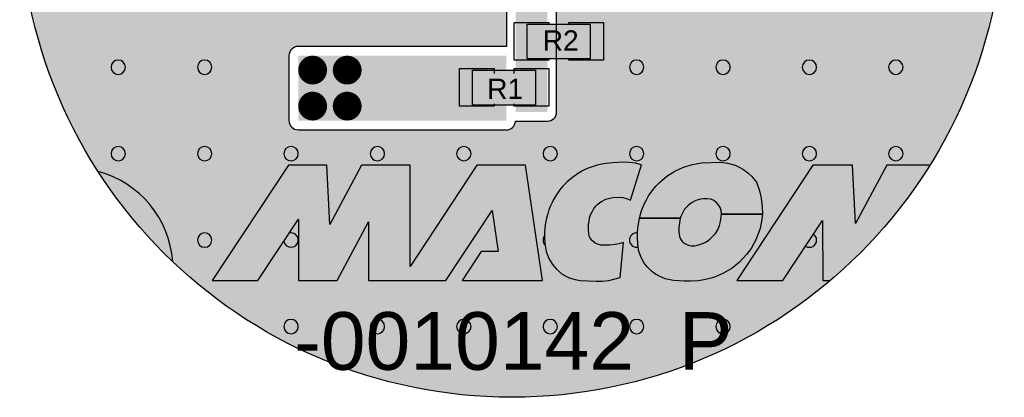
# Model space of a CAD drawing. Extents: x 24 to 230, y 47 to 114.
# Tile 1 of 9: x 24 to 76, y 55 to 74. Entities that reach past the tile are written whole.
import ezdxf

# ---------------------------------------------------------------- set-up
doc = ezdxf.new("R2010")
doc.units = 0
doc.header["$MEASUREMENT"] = 0
doc.layers.get('0').update_dxf_attribs({"linetype": 'CONTINUOUS'})
doc.layers.add('0_Components', color=8, linetype='CONTINUOUS')
doc.layers.add('0_Copper', color=9, linetype='CONTINUOUS')
doc.styles.get("Standard").update_dxf_attribs({"font": 'arial.ttf'})

# ---------------------------------------------------------------- blocks, each defined once
blk = doc.blocks.new('A$C40C75473')
h = blk.add_hatch(color=256)
h.dxf.hatch_style = 1
h.paths.add_polyline_path([(15.281, -6.304), (14.615, -6.304), (13.294, -8.304), (14.086, -8.304), (14.789, -7.239), (14.793, -8.304), (15.459, -8.304), (16.008, -7.284), (16.008, -8.304), (17.351, -8.304), (18.152, -7.092), (18.256, -7.804), (17.96, -7.804), (17.63, -8.304), (19.028, -8.304), (18.734, -6.304), (17.888, -6.304), (16.729, -8.059), (16.729, -6.304), (15.886, -6.304), (15.333, -7.334)])
h.paths.add_polyline_path([(20.744, -6.298), (20.643, -6.269), (20.53, -6.255), (20.431, -6.254), (20.244, -6.261), (20.082, -6.279), (19.959, -6.309), (19.804, -6.364), (19.721, -6.401), (19.636, -6.452), (19.545, -6.516), (19.454, -6.593), (19.38, -6.667), (19.322, -6.739), (19.285, -6.791), (19.257, -6.835), (19.218, -6.899), (19.195, -6.949), (19.161, -7.019), (19.139, -7.078), (19.117, -7.147), (19.096, -7.224), (19.079, -7.302), (19.067, -7.392), (19.062, -7.473), (19.06, -7.559), (19.066, -7.661), (19.089, -7.803), (19.134, -7.925), (19.201, -8.029), (19.27, -8.11), (19.37, -8.194), (19.491, -8.256), (19.594, -8.288), (19.68, -8.302), (19.958, -8.318), (20.067, -8.314), (20.176, -8.303), (20.373, -8.255), (20.432, -7.645), (20.351, -7.669), (20.282, -7.682), (20.195, -7.693), (20.121, -7.693), (20.038, -7.69), (19.998, -7.68), (19.943, -7.657), (19.892, -7.616), (19.862, -7.578), (19.838, -7.535), (19.83, -7.487), (19.824, -7.421), (19.824, -7.372), (19.825, -7.333), (19.836, -7.274), (19.845, -7.215), (19.862, -7.166), (19.887, -7.112), (19.919, -7.058), (19.953, -7.016), (19.99, -6.98), (20.023, -6.954), (20.053, -6.933), (20.125, -6.896), (20.194, -6.875), (20.249, -6.865), (20.38, -6.861), (20.421, -6.865), (20.463, -6.874), (20.505, -6.886), (20.555, -6.909)])
h.paths.add_polyline_path([(22.739, -6.601), (22.654, -6.494), (22.594, -6.434), (22.514, -6.379), (22.429, -6.334), (22.369, -6.304), (22.239, -6.269), (22.119, -6.254), (21.789, -6.264), (21.629, -6.289), (21.474, -6.339), (21.324, -6.409), (21.184, -6.494), (21.059, -6.604), (20.994, -6.669), (20.929, -6.749), (20.869, -6.835), (20.824, -6.914), (20.779, -7.004), (20.739, -7.114), (20.709, -7.224), (21.419, -7.224), (21.429, -7.194), (21.449, -7.149), (21.494, -7.069), (21.549, -7.009), (21.614, -6.959), (21.689, -6.919), (21.769, -6.894), (21.824, -6.889), (21.88, -6.885), (21.944, -6.894), (21.989, -6.909), (22.039, -6.944), (22.079, -6.984), (22.109, -7.039), (22.129, -7.089), (22.134, -7.154), (22.844, -7.154), (22.839, -7.024), (22.824, -6.874), (22.794, -6.749)])
h.paths.add_polyline_path([(22.449, -7.984), (22.569, -7.854), (22.649, -7.749), (22.733, -7.601), (22.804, -7.404), (22.819, -7.339), (22.834, -7.239), (22.844, -7.154), (22.134, -7.154), (22.119, -7.279), (22.099, -7.349), (22.069, -7.424), (22.029, -7.489), (21.974, -7.549), (21.939, -7.584), (21.899, -7.614), (21.869, -7.634), (21.819, -7.659), (21.716, -7.693), (21.669, -7.704), (21.609, -7.704), (21.564, -7.694), (21.509, -7.669), (21.459, -7.634), (21.429, -7.594), (21.406, -7.543), (21.394, -7.459), (21.394, -7.384), (21.419, -7.224), (20.709, -7.224), (20.679, -7.389), (20.674, -7.479), (20.674, -7.554), (20.679, -7.674), (20.701, -7.803), (20.744, -7.919), (20.794, -8.004), (20.849, -8.074), (20.919, -8.144), (20.969, -8.184), (21.039, -8.224), (21.159, -8.274), (21.299, -8.304), (21.484, -8.319), (21.594, -8.319), (21.734, -8.309), (21.854, -8.289), (21.934, -8.269), (22.014, -8.244), (22.169, -8.179), (22.319, -8.089)])
h.paths.add_polyline_path([(24.408, -6.304), (23.719, -6.304), (22.398, -8.304), (23.201, -8.304), (23.889, -7.262), (23.893, -8.304), (24.023, -8.304, 0.077778), (25.751, -6.304), (25.004, -6.304), (24.459, -7.317)])
at = {"layer": '0_Components'}
h = blk.add_hatch(color=256, dxfattribs=at)
h.dxf.hatch_style = 1
h.paths.add_polyline_path([(19.861, -3.854), (18.761, -3.854), (18.761, -4.454), (19.861, -4.454)])
h = blk.add_hatch(color=256, dxfattribs=at)
h.dxf.hatch_style = 1
h.paths.add_polyline_path([(18.911, -4.654), (17.811, -4.654), (17.811, -5.254), (18.911, -5.254)])
at = {"layer": '0_Copper'}
h = blk.add_hatch(color=256, dxfattribs=at)
h.dxf.hatch_style = 1
h.paths.add_polyline_path([(14.786, -5.69), (18.398, -5.69), (18.398, -10.331, -0.402454), (9.954, -2.03), (16.861, -2.028), (18.4, -2.854), (18.4, -4.244), (14.786, -4.244, 0.414413), (14.625, -4.405), (14.625, -5.529, 0.414381)])
h = blk.add_hatch(color=256, dxfattribs=at)
h.dxf.hatch_style = 1
h.paths.add_polyline_path([(27.04, -2.04), (18.861, -2.039), (18.861, -2.319), (19.036, -2.319, -0.602529), (19.272, -2.765), (19.272, -5.379, -0.414214), (19.111, -5.54), (18.558, -5.54, -0.38054), (18.406, -5.69), (17.019, -5.69), (17.019, -10.203, 0.457036)])
for p, q in [((18.536, -4.479), (18.536, -3.829)), ((18.536, -3.829), (19.136, -3.829)), ((18.536, -4.479), (18.536, -3.829)), ((18.536, -3.829), (19.136, -3.829)), ((18.761, -3.854), (19.861, -3.854)), ((18.761, -4.454), (18.761, -3.854)), ((18.761, -3.854), (19.861, -3.854)), ((18.761, -4.454), (18.761, -3.854)), ((19.136, -3.829), (19.136, -3.854)), ((19.136, -3.829), (19.136, -3.854)), ((19.486, -3.854), (19.486, -3.829)), ((19.486, -3.829), (20.086, -3.829)), ((19.486, -3.854), (19.486, -3.829)), ((19.486, -3.829), (20.086, -3.829)), ((19.861, -4.454), (19.861, -3.854)), ((19.861, -4.454), (19.861, -3.854)), ((20.086, -3.829), (20.086, -4.479)), ((20.086, -3.829), (20.086, -4.479)), ((19.136, -4.479), (18.536, -4.479)), ((19.136, -4.479), (18.536, -4.479)), ((18.761, -4.454), (19.861, -4.454)), ((18.761, -4.454), (19.861, -4.454)), ((19.136, -4.454), (19.136, -4.479)), ((19.136, -4.454), (19.136, -4.479)), ((19.486, -4.479), (19.486, -4.454)), ((19.486, -4.479), (19.486, -4.454)), ((20.086, -4.479), (19.486, -4.479)), ((20.086, -4.479), (19.486, -4.479)), ((17.586, -5.279), (17.586, -4.629)), ((17.586, -4.629), (18.186, -4.629)), ((17.586, -5.279), (17.586, -4.629)), ((17.586, -4.629), (18.186, -4.629)), ((17.811, -4.654), (18.911, -4.654)), ((17.811, -5.254), (17.811, -4.654)), ((17.811, -4.654), (18.911, -4.654)), ((17.811, -5.254), (17.811, -4.654)), ((18.186, -4.629), (18.186, -4.715)), ((18.186, -4.629), (18.186, -4.715)), ((18.536, -4.715), (18.536, -4.629)), ((18.536, -4.629), (19.136, -4.629)), ((18.536, -4.715), (18.536, -4.629)), ((18.536, -4.629), (19.136, -4.629)), ((18.911, -5.254), (18.911, -4.654)), ((18.911, -5.254), (18.911, -4.654)), ((19.136, -4.629), (19.136, -5.279)), ((19.136, -4.629), (19.136, -5.279)), ((18.186, -5.279), (17.586, -5.279)), ((18.186, -5.279), (17.586, -5.279)), ((17.811, -5.254), (18.911, -5.254)), ((17.811, -5.254), (18.911, -5.254)), ((18.186, -5.242), (18.186, -5.279)), ((18.186, -5.242), (18.186, -5.279)), ((18.536, -5.279), (18.536, -5.242)), ((18.536, -5.279), (18.536, -5.242)), ((19.136, -5.279), (18.536, -5.279)), ((19.136, -5.279), (18.536, -5.279)), ((14.615, -6.304), (13.294, -8.304)), ((14.615, -6.304), (13.294, -8.304)), ((15.281, -6.304), (14.615, -6.304)), ((15.281, -6.304), (14.615, -6.304)), ((15.333, -7.334), (15.281, -6.304)), ((15.333, -7.334), (15.281, -6.304)), ((15.886, -6.304), (15.333, -7.334)), ((15.886, -6.304), (15.333, -7.334)), ((16.729, -6.304), (15.886, -6.304)), ((16.729, -6.304), (15.886, -6.304)), ((17.888, -6.304), (16.729, -8.059)), ((16.729, -8.059), (16.729, -6.304)), ((17.888, -6.304), (16.729, -8.059)), ((16.729, -8.059), (16.729, -6.304)), ((18.734, -6.304), (17.888, -6.304)), ((18.734, -6.304), (17.888, -6.304)), ((19.028, -8.304), (18.734, -6.304)), ((19.028, -8.304), (18.734, -6.304)), ((19.959, -6.309), (19.804, -6.364)), ((19.959, -6.309), (19.804, -6.364)), ((20.082, -6.279), (19.959, -6.309)), ((20.082, -6.279), (19.959, -6.309)), ((20.244, -6.261), (20.082, -6.279)), ((20.244, -6.261), (20.082, -6.279)), ((20.431, -6.254), (20.244, -6.261)), ((20.431, -6.254), (20.244, -6.261)), ((20.53, -6.255), (20.431, -6.254)), ((20.53, -6.255), (20.431, -6.254)), ((20.643, -6.269), (20.53, -6.255)), ((20.643, -6.269), (20.53, -6.255)), ((20.555, -6.909), (20.744, -6.298)), ((20.555, -6.909), (20.744, -6.298)), ((20.744, -6.298), (20.643, -6.269)), ((20.744, -6.298), (20.643, -6.269)), ((21.474, -6.339), (21.629, -6.289)), ((21.474, -6.339), (21.629, -6.289)), ((21.629, -6.289), (21.789, -6.264)), ((21.629, -6.289), (21.789, -6.264)), ((21.789, -6.264), (22.119, -6.254)), ((21.789, -6.264), (22.119, -6.254)), ((22.119, -6.254), (22.239, -6.269)), ((22.119, -6.254), (22.239, -6.269)), ((22.239, -6.269), (22.369, -6.304)), ((22.239, -6.269), (22.369, -6.304)), ((22.369, -6.304), (22.429, -6.334)), ((22.369, -6.304), (22.429, -6.334)), ((23.719, -6.304), (22.398, -8.304)), ((23.719, -6.304), (22.398, -8.304)), ((24.408, -6.304), (23.719, -6.304)), ((24.408, -6.304), (23.719, -6.304)), ((24.459, -7.317), (24.408, -6.304)), ((24.459, -7.317), (24.408, -6.304)), ((25.004, -6.304), (24.459, -7.317)), ((25.004, -6.304), (24.459, -7.317)), ((25.751, -6.304), (25.004, -6.304)), ((19.636, -6.452), (19.545, -6.516)), ((19.636, -6.452), (19.545, -6.516)), ((19.721, -6.401), (19.636, -6.452)), ((19.721, -6.401), (19.636, -6.452)), ((19.804, -6.364), (19.721, -6.401)), ((19.804, -6.364), (19.721, -6.401)), ((21.059, -6.604), (21.184, -6.494)), ((21.059, -6.604), (21.184, -6.494)), ((21.184, -6.494), (21.324, -6.409)), ((21.184, -6.494), (21.324, -6.409)), ((21.324, -6.409), (21.474, -6.339)), ((21.324, -6.409), (21.474, -6.339)), ((22.429, -6.334), (22.514, -6.379)), ((22.429, -6.334), (22.514, -6.379)), ((22.514, -6.379), (22.594, -6.434)), ((22.514, -6.379), (22.594, -6.434)), ((22.594, -6.434), (22.654, -6.494)), ((22.594, -6.434), (22.654, -6.494)), ((22.654, -6.494), (22.739, -6.601)), ((22.654, -6.494), (22.739, -6.601)), ((19.454, -6.593), (19.38, -6.667)), ((19.454, -6.593), (19.38, -6.667)), ((19.545, -6.516), (19.454, -6.593)), ((19.545, -6.516), (19.454, -6.593)), ((20.994, -6.669), (21.059, -6.604)), ((20.994, -6.669), (21.059, -6.604)), ((22.739, -6.601), (22.794, -6.749)), ((22.739, -6.601), (22.794, -6.749)), ((19.257, -6.835), (19.218, -6.899)), ((19.257, -6.835), (19.218, -6.899)), ((19.285, -6.791), (19.257, -6.835)), ((19.285, -6.791), (19.257, -6.835)), ((19.322, -6.739), (19.285, -6.791)), ((19.322, -6.739), (19.285, -6.791)), ((19.38, -6.667), (19.322, -6.739)), ((19.38, -6.667), (19.322, -6.739)), ((20.824, -6.914), (20.869, -6.835)), ((20.824, -6.914), (20.869, -6.835)), ((20.869, -6.835), (20.929, -6.749)), ((20.869, -6.835), (20.929, -6.749)), ((20.929, -6.749), (20.994, -6.669)), ((20.929, -6.749), (20.994, -6.669)), ((22.794, -6.749), (22.824, -6.874)), ((22.794, -6.749), (22.824, -6.874)), ((19.195, -6.949), (19.161, -7.019)), ((19.195, -6.949), (19.161, -7.019)), ((19.218, -6.899), (19.195, -6.949)), ((19.218, -6.899), (19.195, -6.949)), ((19.953, -7.016), (19.99, -6.98)), ((19.953, -7.016), (19.99, -6.98)), ((19.99, -6.98), (20.023, -6.954)), ((19.99, -6.98), (20.023, -6.954)), ((20.023, -6.954), (20.053, -6.933)), ((20.023, -6.954), (20.053, -6.933)), ((20.053, -6.933), (20.125, -6.896)), ((20.053, -6.933), (20.125, -6.896)), ((20.125, -6.896), (20.194, -6.875)), ((20.125, -6.896), (20.194, -6.875)), ((20.194, -6.875), (20.249, -6.865)), ((20.194, -6.875), (20.249, -6.865)), ((20.249, -6.865), (20.38, -6.861)), ((20.249, -6.865), (20.38, -6.861)), ((20.38, -6.861), (20.421, -6.865)), ((20.38, -6.861), (20.421, -6.865)), ((20.421, -6.865), (20.463, -6.874)), ((20.421, -6.865), (20.463, -6.874)), ((20.463, -6.874), (20.505, -6.886)), ((20.463, -6.874), (20.505, -6.886)), ((20.505, -6.886), (20.555, -6.909)), ((20.505, -6.886), (20.555, -6.909)), ((20.739, -7.114), (20.779, -7.004)), ((20.739, -7.114), (20.779, -7.004)), ((20.779, -7.004), (20.824, -6.914)), ((20.779, -7.004), (20.824, -6.914)), ((21.614, -6.959), (21.549, -7.009)), ((21.614, -6.959), (21.549, -7.009)), ((21.689, -6.919), (21.614, -6.959)), ((21.689, -6.919), (21.614, -6.959)), ((21.769, -6.894), (21.689, -6.919)), ((21.769, -6.894), (21.689, -6.919)), ((21.824, -6.889), (21.769, -6.894)), ((21.824, -6.889), (21.769, -6.894)), ((21.88, -6.885), (21.824, -6.889)), ((21.88, -6.885), (21.824, -6.889)), ((21.944, -6.894), (21.88, -6.885)), ((21.944, -6.894), (21.88, -6.885)), ((21.989, -6.909), (21.944, -6.894)), ((21.989, -6.909), (21.944, -6.894)), ((22.039, -6.944), (21.989, -6.909)), ((22.039, -6.944), (21.989, -6.909)), ((22.079, -6.984), (22.039, -6.944)), ((22.079, -6.984), (22.039, -6.944)), ((22.109, -7.039), (22.079, -6.984)), ((22.109, -7.039), (22.079, -6.984)), ((22.824, -6.874), (22.839, -7.024)), ((22.824, -6.874), (22.839, -7.024)), ((17.351, -8.304), (18.152, -7.092)), ((17.351, -8.304), (18.152, -7.092)), ((18.152, -7.092), (18.256, -7.804)), ((18.152, -7.092), (18.256, -7.804)), ((19.117, -7.147), (19.096, -7.224)), ((19.117, -7.147), (19.096, -7.224)), ((19.139, -7.078), (19.117, -7.147)), ((19.139, -7.078), (19.117, -7.147)), ((19.161, -7.019), (19.139, -7.078)), ((19.161, -7.019), (19.139, -7.078)), ((19.845, -7.215), (19.862, -7.166)), ((19.845, -7.215), (19.862, -7.166)), ((19.862, -7.166), (19.887, -7.112)), ((19.862, -7.166), (19.887, -7.112)), ((19.887, -7.112), (19.919, -7.058)), ((19.887, -7.112), (19.919, -7.058)), ((19.919, -7.058), (19.953, -7.016)), ((19.919, -7.058), (19.953, -7.016)), ((20.709, -7.224), (20.739, -7.114)), ((20.709, -7.224), (20.739, -7.114)), ((21.449, -7.149), (21.429, -7.194)), ((21.449, -7.149), (21.429, -7.194)), ((21.494, -7.069), (21.449, -7.149)), ((21.494, -7.069), (21.449, -7.149)), ((21.549, -7.009), (21.494, -7.069)), ((21.549, -7.009), (21.494, -7.069)), ((22.129, -7.089), (22.109, -7.039)), ((22.129, -7.089), (22.109, -7.039)), ((22.119, -7.279), (22.134, -7.154)), ((22.119, -7.279), (22.134, -7.154)), ((22.134, -7.154), (22.129, -7.089)), ((22.134, -7.154), (22.129, -7.089)), ((22.134, -7.154), (22.844, -7.154)), ((22.844, -7.154), (22.134, -7.154)), ((22.134, -7.154), (22.844, -7.154)), ((22.844, -7.154), (22.134, -7.154)), ((22.844, -7.154), (22.834, -7.239)), ((22.844, -7.154), (22.834, -7.239)), ((22.839, -7.024), (22.844, -7.154)), ((22.839, -7.024), (22.844, -7.154)), ((14.086, -8.304), (14.789, -7.239)), ((14.086, -8.304), (14.789, -7.239)), ((14.789, -7.239), (14.793, -8.304)), ((14.789, -7.239), (14.793, -8.304)), ((15.459, -8.304), (16.008, -7.284)), ((15.459, -8.304), (16.008, -7.284)), ((16.008, -7.284), (16.008, -8.304)), ((16.008, -7.284), (16.008, -8.304)), ((19.079, -7.302), (19.067, -7.392)), ((19.079, -7.302), (19.067, -7.392)), ((19.096, -7.224), (19.079, -7.302)), ((19.096, -7.224), (19.079, -7.302)), ((19.824, -7.372), (19.825, -7.333)), ((19.824, -7.372), (19.825, -7.333)), ((19.825, -7.333), (19.836, -7.274)), ((19.825, -7.333), (19.836, -7.274)), ((19.836, -7.274), (19.845, -7.215)), ((19.836, -7.274), (19.845, -7.215)), ((20.679, -7.389), (20.709, -7.224)), ((20.679, -7.389), (20.709, -7.224)), ((20.709, -7.224), (21.419, -7.224)), ((21.419, -7.224), (20.709, -7.224)), ((20.709, -7.224), (21.419, -7.224)), ((21.419, -7.224), (20.709, -7.224)), ((21.419, -7.224), (21.394, -7.384)), ((21.419, -7.224), (21.394, -7.384)), ((21.429, -7.194), (21.419, -7.224)), ((21.429, -7.194), (21.419, -7.224)), ((22.069, -7.424), (22.099, -7.349)), ((22.069, -7.424), (22.099, -7.349)), ((22.099, -7.349), (22.119, -7.279)), ((22.099, -7.349), (22.119, -7.279)), ((22.819, -7.339), (22.804, -7.404)), ((22.819, -7.339), (22.804, -7.404)), ((22.834, -7.239), (22.819, -7.339)), ((22.834, -7.239), (22.819, -7.339)), ((23.201, -8.304), (23.889, -7.262)), ((23.201, -8.304), (23.889, -7.262)), ((23.889, -7.262), (23.893, -8.304)), ((23.889, -7.262), (23.893, -8.304)), ((19.062, -7.473), (19.06, -7.559)), ((19.062, -7.473), (19.06, -7.559)), ((19.067, -7.392), (19.062, -7.473)), ((19.067, -7.392), (19.062, -7.473)), ((19.824, -7.421), (19.824, -7.372)), ((19.824, -7.421), (19.824, -7.372)), ((19.83, -7.487), (19.824, -7.421)), ((19.83, -7.487), (19.824, -7.421)), ((19.838, -7.535), (19.83, -7.487)), ((19.838, -7.535), (19.83, -7.487)), ((20.674, -7.479), (20.679, -7.389)), ((20.674, -7.479), (20.679, -7.389)), ((20.674, -7.554), (20.674, -7.479)), ((20.674, -7.554), (20.674, -7.479)), ((21.394, -7.384), (21.394, -7.459)), ((21.394, -7.384), (21.394, -7.459)), ((21.394, -7.459), (21.406, -7.543)), ((21.394, -7.459), (21.406, -7.543)), ((21.974, -7.549), (22.029, -7.489)), ((21.974, -7.549), (22.029, -7.489)), ((22.029, -7.489), (22.069, -7.424)), ((22.029, -7.489), (22.069, -7.424)), ((22.804, -7.404), (22.733, -7.601)), ((22.804, -7.404), (22.733, -7.601)), ((19.06, -7.559), (19.066, -7.661)), ((19.06, -7.559), (19.066, -7.661)), ((19.066, -7.661), (19.089, -7.803)), ((19.066, -7.661), (19.089, -7.803)), ((19.862, -7.578), (19.838, -7.535)), ((19.862, -7.578), (19.838, -7.535)), ((19.892, -7.616), (19.862, -7.578)), ((19.892, -7.616), (19.862, -7.578)), ((19.943, -7.657), (19.892, -7.616)), ((19.943, -7.657), (19.892, -7.616)), ((19.998, -7.68), (19.943, -7.657)), ((19.998, -7.68), (19.943, -7.657)), ((20.038, -7.69), (19.998, -7.68)), ((20.038, -7.69), (19.998, -7.68)), ((20.121, -7.693), (20.038, -7.69)), ((20.121, -7.693), (20.038, -7.69)), ((20.282, -7.682), (20.195, -7.693)), ((20.282, -7.682), (20.195, -7.693)), ((20.351, -7.669), (20.282, -7.682)), ((20.351, -7.669), (20.282, -7.682)), ((20.432, -7.645), (20.351, -7.669)), ((20.432, -7.645), (20.351, -7.669)), ((20.373, -8.255), (20.432, -7.645)), ((20.373, -8.255), (20.432, -7.645)), ((20.679, -7.674), (20.674, -7.554)), ((20.679, -7.674), (20.674, -7.554)), ((20.701, -7.803), (20.679, -7.674)), ((20.701, -7.803), (20.679, -7.674)), ((21.406, -7.543), (21.429, -7.594)), ((21.406, -7.543), (21.429, -7.594)), ((21.429, -7.594), (21.459, -7.634)), ((21.429, -7.594), (21.459, -7.634)), ((21.459, -7.634), (21.509, -7.669)), ((21.459, -7.634), (21.509, -7.669)), ((21.509, -7.669), (21.564, -7.694)), ((21.509, -7.669), (21.564, -7.694)), ((21.716, -7.693), (21.819, -7.659)), ((21.716, -7.693), (21.819, -7.659)), ((21.819, -7.659), (21.869, -7.634)), ((21.819, -7.659), (21.869, -7.634)), ((21.869, -7.634), (21.899, -7.614)), ((21.869, -7.634), (21.899, -7.614)), ((21.899, -7.614), (21.939, -7.584)), ((21.899, -7.614), (21.939, -7.584)), ((21.939, -7.584), (21.974, -7.549)), ((21.939, -7.584), (21.974, -7.549)), ((22.733, -7.601), (22.649, -7.749)), ((22.733, -7.601), (22.649, -7.749)), ((17.96, -7.804), (17.63, -8.304)), ((17.96, -7.804), (17.63, -8.304)), ((18.256, -7.804), (17.96, -7.804)), ((18.256, -7.804), (17.96, -7.804)), ((19.089, -7.803), (19.134, -7.925)), ((19.089, -7.803), (19.134, -7.925)), ((20.195, -7.693), (20.121, -7.693)), ((20.195, -7.693), (20.121, -7.693)), ((20.744, -7.919), (20.701, -7.803)), ((20.744, -7.919), (20.701, -7.803)), ((21.564, -7.694), (21.609, -7.704)), ((21.564, -7.694), (21.609, -7.704)), ((21.609, -7.704), (21.669, -7.704)), ((21.609, -7.704), (21.669, -7.704)), ((21.669, -7.704), (21.716, -7.693)), ((21.669, -7.704), (21.716, -7.693)), ((22.569, -7.854), (22.449, -7.984)), ((22.569, -7.854), (22.449, -7.984)), ((22.649, -7.749), (22.569, -7.854)), ((22.649, -7.749), (22.569, -7.854)), ((19.134, -7.925), (19.201, -8.029)), ((19.134, -7.925), (19.201, -8.029)), ((19.201, -8.029), (19.27, -8.11)), ((19.201, -8.029), (19.27, -8.11)), ((20.794, -8.004), (20.744, -7.919)), ((20.794, -8.004), (20.744, -7.919)), ((20.849, -8.074), (20.794, -8.004)), ((20.849, -8.074), (20.794, -8.004)), ((22.449, -7.984), (22.319, -8.089)), ((22.449, -7.984), (22.319, -8.089)), ((19.27, -8.11), (19.37, -8.194)), ((19.27, -8.11), (19.37, -8.194)), ((19.37, -8.194), (19.491, -8.256)), ((19.37, -8.194), (19.491, -8.256)), ((20.919, -8.144), (20.849, -8.074)), ((20.919, -8.144), (20.849, -8.074)), ((20.969, -8.184), (20.919, -8.144)), ((20.969, -8.184), (20.919, -8.144)), ((21.039, -8.224), (20.969, -8.184)), ((21.039, -8.224), (20.969, -8.184)), ((22.169, -8.179), (22.014, -8.244)), ((22.169, -8.179), (22.014, -8.244)), ((22.319, -8.089), (22.169, -8.179)), ((22.319, -8.089), (22.169, -8.179)), ((13.294, -8.304), (14.086, -8.304)), ((13.294, -8.304), (14.086, -8.304)), ((14.793, -8.304), (15.459, -8.304)), ((14.793, -8.304), (15.459, -8.304)), ((16.008, -8.304), (17.351, -8.304)), ((16.008, -8.304), (17.351, -8.304)), ((17.63, -8.304), (19.028, -8.304)), ((17.63, -8.304), (19.028, -8.304)), ((19.491, -8.256), (19.594, -8.288)), ((19.491, -8.256), (19.594, -8.288)), ((19.594, -8.288), (19.68, -8.302)), ((19.594, -8.288), (19.68, -8.302)), ((19.68, -8.302), (19.958, -8.318)), ((19.68, -8.302), (19.958, -8.318)), ((19.958, -8.318), (20.067, -8.314)), ((19.958, -8.318), (20.067, -8.314)), ((20.067, -8.314), (20.176, -8.303)), ((20.067, -8.314), (20.176, -8.303)), ((20.176, -8.303), (20.373, -8.255)), ((20.176, -8.303), (20.373, -8.255)), ((21.159, -8.274), (21.039, -8.224)), ((21.159, -8.274), (21.039, -8.224)), ((21.299, -8.304), (21.159, -8.274)), ((21.299, -8.304), (21.159, -8.274)), ((21.484, -8.319), (21.299, -8.304)), ((21.484, -8.319), (21.299, -8.304)), ((21.594, -8.319), (21.484, -8.319)), ((21.594, -8.319), (21.484, -8.319)), ((21.734, -8.309), (21.594, -8.319)), ((21.734, -8.309), (21.594, -8.319)), ((21.854, -8.289), (21.734, -8.309)), ((21.854, -8.289), (21.734, -8.309)), ((21.934, -8.269), (21.854, -8.289)), ((21.934, -8.269), (21.854, -8.289)), ((22.014, -8.244), (21.934, -8.269)), ((22.014, -8.244), (21.934, -8.269)), ((22.398, -8.304), (23.201, -8.304)), ((22.398, -8.304), (23.201, -8.304)), ((23.893, -8.304), (24.023, -8.304))]:
    blk.add_line(p, q)
at = {"color": 7}
blk.add_circle((18.497, -1.784), 8.547, dxfattribs=at)
for centre, start, end in [((11.661, -4.604), 0, 180), ((11.661, -4.604), 0, 180), ((11.661, -4.604), 180, 0), ((11.661, -4.604), 180, 0), ((13.161, -4.604), 0, 180), ((13.161, -4.604), 0, 180), ((13.161, -4.604), 180, 0), ((13.161, -4.604), 180, 0), ((15.036, -4.654), 0, 180), ((15.036, -4.654), 0, 180), ((15.636, -4.654), 0, 180), ((15.636, -4.654), 0, 180), ((20.661, -4.604), 0, 180), ((20.661, -4.604), 0, 180), ((20.661, -4.604), 180, 0), ((20.661, -4.604), 180, 0), ((22.161, -4.604), 0, 180), ((22.161, -4.604), 0, 180), ((22.161, -4.604), 180, 0), ((22.161, -4.604), 180, 0), ((23.661, -4.604), 0, 180), ((23.661, -4.604), 0, 180), ((23.661, -4.604), 180, 0), ((23.661, -4.604), 180, 0), ((25.161, -4.604), 0, 180), ((25.161, -4.604), 0, 180), ((25.161, -4.604), 180, 0), ((25.161, -4.604), 180, 0), ((15.036, -4.654), 180, 0), ((15.036, -4.654), 180, 0), ((15.636, -4.654), 180, 0), ((15.636, -4.654), 180, 0), ((15.036, -5.279), 0, 180), ((15.036, -5.279), 0, 180), ((15.036, -5.279), 180, 0), ((15.036, -5.279), 180, 0), ((15.636, -5.279), 0, 180), ((15.636, -5.279), 0, 180), ((15.636, -5.279), 180, 0), ((15.636, -5.279), 180, 0), ((11.661, -6.104), 0, 180), ((11.661, -6.104), 0, 180), ((13.161, -6.104), 0, 180), ((13.161, -6.104), 0, 180), ((14.661, -6.104), 0, 180), ((14.661, -6.104), 0, 180), ((16.161, -6.104), 0, 180), ((16.161, -6.104), 0, 180), ((17.661, -6.104), 0, 180), ((17.661, -6.104), 0, 180), ((19.161, -6.104), 0, 180), ((19.161, -6.104), 0, 180), ((20.661, -6.104), 0, 180), ((20.661, -6.104), 0, 180), ((22.161, -6.104), 0, 180), ((22.161, -6.104), 0, 180), ((23.661, -6.104), 0, 180), ((23.661, -6.104), 0, 180), ((25.161, -6.104), 0, 180), ((25.161, -6.104), 0, 180), ((11.661, -6.104), 180, 0), ((11.661, -6.104), 180, 0), ((13.161, -6.104), 180, 0), ((13.161, -6.104), 180, 0), ((14.661, -6.104), 180, 0), ((14.661, -6.104), 180, 0), ((16.161, -6.104), 180, 0), ((16.161, -6.104), 180, 0), ((17.661, -6.104), 180, 0), ((17.661, -6.104), 180, 0), ((19.161, -6.104), 180, 0), ((19.161, -6.104), 180, 0), ((20.661, -6.104), 180, 0), ((20.661, -6.104), 180, 0), ((22.161, -6.104), 180, 0), ((22.161, -6.104), 180, 0), ((23.661, -6.104), 180, 0), ((23.661, -6.104), 180, 0), ((25.161, -6.104), 180, 0), ((25.161, -6.104), 180, 0), ((13.161, -7.604), 0, 180), ((13.161, -7.604), 0, 180), ((14.661, -7.604), 0, 105.4424), ((14.661, -7.604), 0, 105.4424), ((20.661, -7.604), 83.6757, 180), ((20.661, -7.604), 83.6757, 180), ((23.661, -7.604), 0, 55.507), ((23.661, -7.604), 0, 55.507), ((13.161, -7.604), 180, 0), ((13.161, -7.604), 180, 0), ((14.661, -7.604), 187.6892, 0), ((14.661, -7.604), 187.6892, 0), ((19.161, -7.604), 142.7791, 180), ((19.161, -7.604), 180, 224.3266), ((20.661, -7.604), 180, 282.7092), ((20.661, -7.604), 180, 282.7092), ((23.661, -7.604), 237.6247, 0), ((23.661, -7.604), 237.6247, 0), ((14.661, -9.104), 0, 180), ((14.661, -9.104), 0, 180), ((16.161, -9.104), 0, 180), ((16.161, -9.104), 0, 180), ((17.661, -9.104), 0, 180), ((17.661, -9.104), 0, 180), ((19.161, -9.104), 0, 180), ((19.161, -9.104), 0, 180), ((20.661, -9.104), 0, 180), ((20.661, -9.104), 0, 180), ((22.161, -9.104), 0, 180), ((22.161, -9.104), 0, 180), ((14.661, -9.104), 180, 0), ((14.661, -9.104), 180, 0), ((16.161, -9.104), 180, 0), ((16.161, -9.104), 180, 0), ((17.661, -9.104), 180, 0), ((17.661, -9.104), 180, 0), ((19.161, -9.104), 180, 0), ((19.161, -9.104), 180, 0), ((20.661, -9.104), 180, 0), ((20.661, -9.104), 180, 0), ((22.161, -9.104), 180, 0), ((22.161, -9.104), 180, 0)]:
    blk.add_arc(centre, 0.125, start, end)
at = {"layer": '0_Copper'}
for p, q in [((18.4, -2.854), (18.4, -4.244)), ((19.272, -5.379), (19.272, -2.765)), ((18.4, -4.244), (14.786, -4.244)), ((14.625, -4.404), (14.625, -5.529)), ((18.558, -5.54), (19.111, -5.54)), ((14.786, -5.69), (18.398, -5.69))]:
    blk.add_line(p, q, dxfattribs=at)
at = {"layer": '0_Copper', "const_width": 0.25}
for points in [[(14.911, -4.654, 1), (15.161, -4.654, 1)], [(15.511, -4.654, 1), (15.761, -4.654, 1)], [(14.911, -5.279, 1), (15.161, -5.279, 1)], [(15.511, -5.279, 1), (15.761, -5.279, 1)]]:
    blk.add_lwpolyline(points, format="xyb", close=True, dxfattribs=at)
at = {"layer": '0_Copper'}
for centre, radius, start, end in [((14.786, -4.404), 0.161, 89.9609, 179.9218), ((19.111, -5.379), 0.161, 270, 0), ((14.786, -5.529), 0.161, 180, 269.9609), ((18.398, -5.53), 0.161, 270, 356.2307), ((10.861, -8.104), 1.75, 4.1779, 75.0458)]:
    blk.add_arc(centre, radius, start, end, dxfattribs=at)
for points in [[(18.561, -2.579), (18.561, -5.379), (19.111, -2.579), (19.111, -5.379)], [(18.611, -4.404), (19.061, -4.404), (18.611, -3.904), (19.061, -3.904)], [(18.4, -5.529), (18.4, -4.404), (14.786, -5.529), (14.786, -4.404)], [(17.661, -5.204), (18.111, -5.204), (17.661, -4.704), (18.111, -4.704)], [(18.611, -5.204), (19.061, -5.204), (18.611, -4.704), (19.061, -4.704)]]:
    blk.add_solid(points, dxfattribs=at)
for s, height, p in [('R2', 0.35, (19.03, -4.315)), ('R2', 0.35, (19.03, -4.315)), ('R1', 0.35, (18.066, -5.154)), ('R1', 0.35, (18.066, -5.154)), ('    -0010142  P', 1, (13.161, -9.854))]:
    blk.add_text(s, height=height, rotation=360).set_placement(p)

msp = doc.modelspace()

# ---------------------------------------------------------------- block references
at = {"xscale": 3, "yscale": 3, "zscale": 3}
msp.add_blockref('A$C40C75473', (-5.456, 85.596), dxfattribs=at)

doc.saveas('drawing.dxf')
